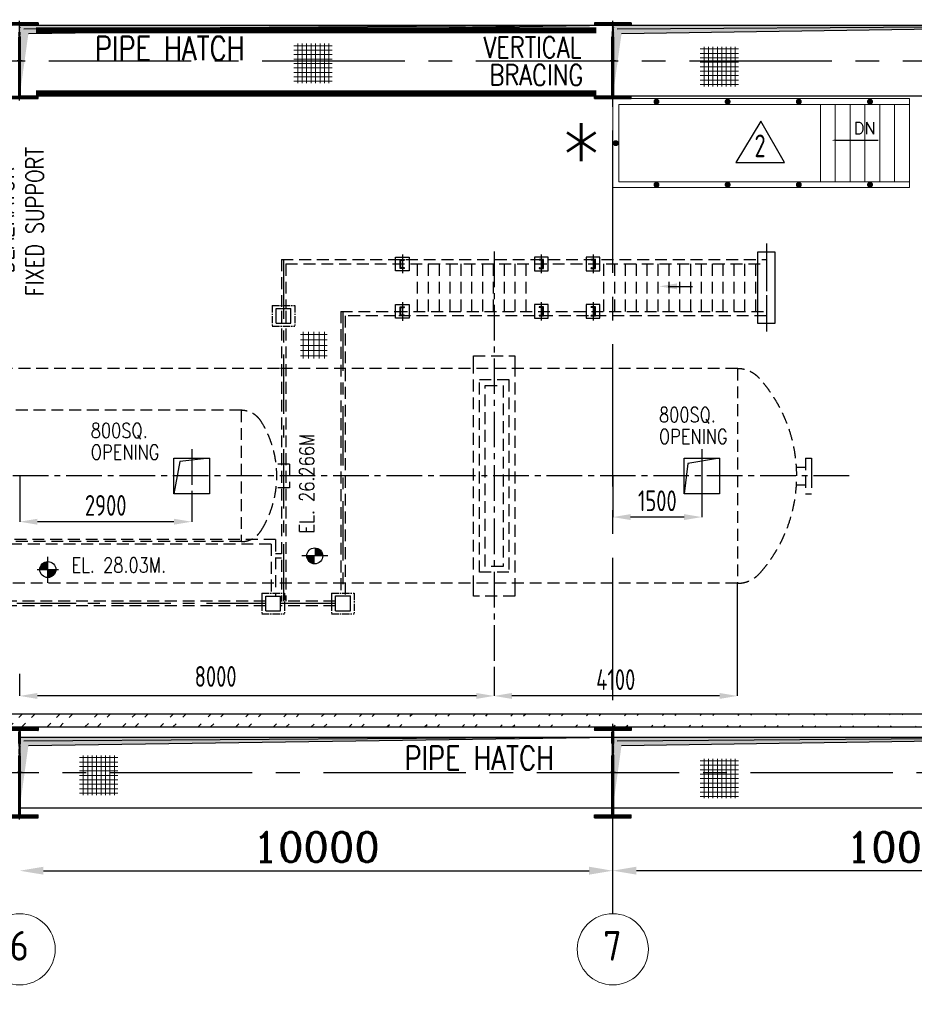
# Model space of a CAD drawing. Extents: x -11758 to 4934791, y -233543 to 1826789.
# Tile 42 of 256: x 77159 to 92242, y 214519 to 231116. Entities that reach past the tile are written whole.
import ezdxf
from ezdxf.enums import TextEntityAlignment as Align

# ---------------------------------------------------------------- set-up
doc = ezdxf.new("R2010")
doc.units = 0
doc.header["$LTSCALE"] = 800
doc.header["$MEASUREMENT"] = 0
for name, pattern in [('CENTER', [2, 1.25, -0.25, 0.25, -0.25]), ('CENTER2', [1.125, 0.75, -0.125, 0.125, -0.125]), ('DASHDOT', [1, 0.5, -0.25, 0, -0.25]), ('HIDDEN', [0.375, 0.25, -0.125])]:
    doc.linetypes.add(name, pattern=pattern)
doc.layers.get('0').update_dxf_attribs({"linetype": 'CONTINUOUS'})
doc.layers.get('DEFPOINTS').update_dxf_attribs({"linetype": 'CONTINUOUS'})
for name, color, linetype in [('CEN', 2, 'CENTER'), ('CL', 2, 'CENTER2'), ('COL', 1, 'CENTER'), ('GRID', 8, 'CENTER'), ('HANGERS', 1, 'CONTINUOUS'), ('HATCH', 9, 'CONTINUOUS'), ('MECH_EQ', 251, 'HIDDEN'), ('OBN', 1, 'CONTINUOUS'), ('PIPE', 1, 'CONTINUOUS'), ('PIPE OPENING HATCH', 7, 'CONTINUOUS'), ('REV3', 2, 'CONTINUOUS'), ('STR', 2, 'CONTINUOUS'), ('WALL', 6, 'CONTINUOUS')]:
    doc.layers.add(name, color=color, linetype=linetype)
for name, color, linetype, lineweight in [('DIM', 4, 'CONTINUOUS', 15), ('DOOR', 235, 'CONTINUOUS', 13), ('T', 3, 'CONTINUOUS', 15), ('TEXT', 3, 'CONTINUOUS', 15)]:
    doc.layers.add(name, color=color, linetype=linetype, lineweight=lineweight)
doc.styles.add('ROMANC', font='romanc')
doc.styles.add('ROMAND', font='romand')
doc.styles.add('ROMANS', font='ISO9.shx', dxfattribs={"width": 0.8})
doc.styles.add('S1', font='SIMPLEX.SHX', dxfattribs={"height": 200})
doc.styles.add('S3', font='ROMANS1.SHX', dxfattribs={"width": 0.8})
doc.dimstyles.new('STANDARD$0', dxfattribs={"dimtxt": 250, "dimasz": 200, "dimexe": 0, "dimexo": 0, "dimgap": 100, "dimtad": 1, "dimdec": 0, "dimzin": 0, "dimdsep": 46, "dimtxsty": 'S1', "dimcen": 0, "dimadec": 0, "dimazin": 0, "dimtfac": 1, "dimtdec": 0, "dimtmove": 2, "dimatfit": 3, "dimfxl": 1, "dimtolj": 1, "dimtzin": 0, "dimarcsym": 0})

# ---------------------------------------------------------------- blocks, each defined once
blk = doc.blocks.new('*D316')
at = {"layer": 'DEFPOINTS', "color": 0, "linetype": 'Continuous', "transparency": 16777216}
for p in [(77158, 216771), (87158, 216771), (87158, 216771)]:
    blk.add_point(p, dxfattribs=at)
at = {"layer": 'DIM', "color": 4, "linetype": 'Continuous', "lineweight": -2, "transparency": 16777216}
blk.add_line((77558, 216771), (86758, 216771), dxfattribs=at)
at = {"layer": 'DIM', "color": 4, "linetype": 'Continuous', "transparency": 16777216}
for points in [[(77558, 216838), (77558, 216705), (77158, 216771)], [(86758, 216838), (86758, 216705), (87158, 216771)]]:
    blk.add_solid(points, dxfattribs=at)
at = {"layer": 'DIM', "linetype": 'Continuous', "transparency": 16777216, "insert": (82158, 217171), "char_height": 500, "attachment_point": 5, "style": 'ROMANC'}
blk.add_mtext('\\A1;10000', dxfattribs=at)
blk = doc.blocks.new('*D317')
at = {"layer": 'DEFPOINTS', "color": 0, "linetype": 'Continuous', "transparency": 16777216}
for p in [(87158, 216771), (97158, 216772), (97158, 216772)]:
    blk.add_point(p, dxfattribs=at)
at = {"layer": 'DIM', "linetype": 'Continuous', "lineweight": -2, "transparency": 16777216}
for p, q in [((87158, 216771), (87158, 216772)), ((97158, 216772), (97158, 216772))]:
    blk.add_line(p, q, dxfattribs=at)
at = {"layer": 'DIM', "color": 4, "linetype": 'Continuous', "lineweight": -2, "transparency": 16777216}
blk.add_line((87558, 216772), (96758, 216772), dxfattribs=at)
at = {"layer": 'DIM', "color": 4, "linetype": 'Continuous', "transparency": 16777216}
for points in [[(87558, 216839), (87558, 216705), (87158, 216772)], [(96758, 216839), (96758, 216705), (97158, 216772)]]:
    blk.add_solid(points, dxfattribs=at)
at = {"layer": 'DIM', "linetype": 'Continuous', "transparency": 16777216, "insert": (92158, 217172), "char_height": 500, "attachment_point": 5, "style": 'ROMANC'}
blk.add_mtext('\\A1;10000', dxfattribs=at)
blk = doc.blocks.new('A$C1C927E47')
at = {"layer": 'COL'}
h = blk.add_hatch(dxfattribs=at)
h.set_pattern_fill('ANSI31', color=256, scale=100, style=0)
h.paths.add_polyline_path([(16, 0), (0, 0), (0, -710), (16, -710)])
h.paths.add_polyline_path([(16, 710), (0, 710), (0, 0), (16, 0)])
h.paths.add_polyline_path([(0, 710), (-16, 710), (-16, 0), (0, 0)])
h.paths.add_polyline_path([(0, 0), (-16, 0), (-16, -710), (0, -710)])
h.paths.add_polyline_path([(-310, -710), (-310, -760), (0, -760), (0, -710)])
h.paths.add_polyline_path([(310, -760), (310, -710), (0, -710), (0, -760)])
h.paths.add_polyline_path([(310, 710), (310, 760), (0, 760), (0, 710)])
h.paths.add_polyline_path([(-310, 760), (-310, 710), (0, 710), (0, 760)])
for p, q in [((310, 760), (-310, 760)), ((-310, 760), (-310, 710)), ((310, 710), (-310, 710)), ((-16, -710), (-16, 710)), ((16, -710), (16, 710)), ((310, 760), (310, 710)), ((-310, -710), (310, -710)), ((-310, -760), (-310, -710)), ((-310, -760), (310, -760)), ((310, -760), (310, -710))]:
    blk.add_line(p, q, dxfattribs=at)
at = {"layer": 'COL', "color": 2}
for p, q in [((0, -792), (0, 792)), ((44, 0), (-44, 0)), ((44, 0), (-44, 0))]:
    blk.add_line(p, q, dxfattribs=at)
blk = doc.blocks.new('A$C14326149')
at = {"layer": 'COL'}
h = blk.add_hatch(dxfattribs=at)
h.set_pattern_fill('ANSI31', color=256, scale=100, style=0)
h.paths.add_polyline_path([(-310, -640), (-310, -600), (310, -600), (310, -640)])
h.paths.add_polyline_path([(310, 640), (310, 600), (-310, 600), (-310, 640)])
edge = h.paths.add_edge_path()
edge.add_line((-16, -600), (-16, 600))
edge.add_line((16, -600), (16, 600))
at = {"layer": 'COL', "color": 2}
for p, q in [((0, -672), (0, 672)), ((44, 0), (-44, 0))]:
    blk.add_line(p, q, dxfattribs=at)
at = {"layer": 'COL'}
for p, q in [((310, 640), (-310, 640)), ((-310, 640), (-310, 600)), ((310, 600), (-310, 600)), ((-16, -600), (-16, 600)), ((16, -600), (16, 600)), ((310, 640), (310, 600)), ((-310, -600), (310, -600)), ((-310, -640), (-310, -600)), ((-310, -640), (310, -640)), ((310, -640), (310, -600))]:
    blk.add_line(p, q, dxfattribs=at)
blk = doc.blocks.new('*D341')
at = {"layer": 'DEFPOINTS', "color": 0, "transparency": 16777216}
for p in [(77158, 220090), (85158, 220133), (77158, 219717)]:
    blk.add_point(p, dxfattribs=at)
at = {"layer": 'DIM', "color": 9, "lineweight": -2, "transparency": 16777216}
for p, q in [((77158, 220090), (77158, 219717)), ((85158, 220133), (85158, 219717)), ((84858, 219717), (77458, 219717))]:
    blk.add_line(p, q, dxfattribs=at)
at = {"layer": 'DIM', "color": 9, "transparency": 16777216}
for points in [[(77458, 219767), (77458, 219667), (77158, 219717)], [(84858, 219767), (84858, 219667), (85158, 219717)]]:
    blk.add_solid(points, dxfattribs=at)
at = {"layer": 'DIM', "transparency": 16777216, "insert": (80462, 220046), "char_height": 350, "attachment_point": 5, "style": 'ROMANS'}
blk.add_mtext('\\A1;8000', dxfattribs=at)
blk = doc.blocks.new('*D342')
at = {"layer": 'DEFPOINTS', "color": 0, "transparency": 16777216}
for p in [(89258, 221607), (85158, 220133), (85158, 219717)]:
    blk.add_point(p, dxfattribs=at)
at = {"layer": 'DIM', "color": 9, "lineweight": -2, "transparency": 16777216}
for p, q in [((89258, 221607), (89258, 219717)), ((85158, 220133), (85158, 219717)), ((88958, 219717), (85458, 219717))]:
    blk.add_line(p, q, dxfattribs=at)
at = {"layer": 'DIM', "color": 9, "transparency": 16777216}
for points in [[(85458, 219767), (85458, 219667), (85158, 219717)], [(88958, 219767), (88958, 219667), (89258, 219717)]]:
    blk.add_solid(points, dxfattribs=at)
at = {"layer": 'DIM', "transparency": 16777216, "insert": (87208, 219992), "char_height": 350, "attachment_point": 5, "style": 'ROMANS'}
blk.add_mtext('\\A1;4100', dxfattribs=at)
blk = doc.blocks.new('*D392')
at = {"layer": 'DEFPOINTS', "color": 0, "transparency": 16777216}
for p in [(77159, 223440), (80059, 223125), (77159, 222654)]:
    blk.add_point(p, dxfattribs=at)
at = {"layer": 'DIM', "color": 9, "lineweight": -2, "transparency": 16777216}
for p, q in [((77159, 223440), (77159, 222654)), ((80059, 223125), (80059, 222654)), ((79759, 222654), (77459, 222654))]:
    blk.add_line(p, q, dxfattribs=at)
at = {"layer": 'DIM', "color": 9, "transparency": 16777216}
for points in [[(77459, 222704), (77459, 222604), (77159, 222654)], [(79759, 222704), (79759, 222604), (80059, 222654)]]:
    blk.add_solid(points, dxfattribs=at)
at = {"layer": 'DIM', "transparency": 16777216, "insert": (78609, 222929), "char_height": 350, "attachment_point": 5, "style": 'ROMANS'}
blk.add_mtext('\\A1;2900', dxfattribs=at)
blk = doc.blocks.new('*D393')
at = {"layer": 'DEFPOINTS', "color": 0, "transparency": 16777216}
for p in [(87159, 223425), (88660, 223425), (87159, 222732)]:
    blk.add_point(p, dxfattribs=at)
at = {"layer": 'DIM', "color": 9, "lineweight": -2, "transparency": 16777216}
for p, q in [((87159, 223425), (87159, 222732)), ((88660, 223425), (88660, 222732)), ((88360, 222732), (87459, 222732))]:
    blk.add_line(p, q, dxfattribs=at)
at = {"layer": 'DIM', "color": 9, "transparency": 16777216}
for points in [[(87459, 222782), (87459, 222682), (87159, 222732)], [(88360, 222782), (88360, 222682), (88660, 222732)]]:
    blk.add_solid(points, dxfattribs=at)
at = {"layer": 'DIM', "transparency": 16777216, "insert": (87909, 223007), "char_height": 350, "attachment_point": 5, "style": 'ROMANS'}
blk.add_mtext('\\A1;1500', dxfattribs=at)
blk = doc.blocks.new('A$C10F2367A')
at = {"layer": 'CEN'}
for p, q in [((-5550, 3650), (-5550, -2112)), ((-4550, 2775), (-4550, -2023)), ((-5850, -2150), (-14610, -2150)), ((-4675, -2150), (-5600, -2150))]:
    blk.add_line(p, q, dxfattribs=at)
at = {"layer": 'MECH_EQ', "color": 1}
for p, q in [((-5588, 3650), (2590, 3650)), ((-5588, 3650), (-5588, 2825)), ((-5513, 3575), (-5513, 2825)), ((-5513, 3575), (2590, 3575)), ((-3296, 3575), (-3296, 2775)), ((-3113, 3575), (-3113, 2775)), ((-2930, 3575), (-2930, 2775)), ((-2747, 3575), (-2747, 2775)), ((-2564, 3575), (-2564, 2775)), ((-2381, 3575), (-2381, 2775)), ((-2198, 3575), (-2198, 2775)), ((-2015, 3575), (-2015, 2775)), ((-1832, 3575), (-1832, 2775)), ((-1649, 3575), (-1649, 2775)), ((-1466, 3575), (-1466, 2775)), ((-156, 3575), (-156, 2775)), ((27, 3575), (27, 2775)), ((210, 3575), (210, 2775)), ((393, 3575), (393, 2775)), ((576, 3575), (576, 2775)), ((759, 3575), (759, 2775)), ((942, 3575), (942, 2775)), ((1125, 3575), (1125, 2775)), ((1308, 3575), (1308, 2775)), ((1491, 3575), (1491, 2775)), ((1674, 3575), (1674, 2775)), ((1857, 3575), (1857, 2775)), ((2040, 3575), (2040, 2775)), ((2223, 3575), (2223, 2775)), ((2406, 3575), (2406, 2775)), ((2589, 3650), (2589, 2700)), ((-5588, 2785), (-5588, -2112)), ((-5513, 2785), (-5513, -2112)), ((-4588, 2775), (-4588, -2023)), ((-4588, 2775), (-3661, 2775)), ((-4513, 2700), (-4513, -2023)), ((-3662, 2700), (-4513, 2700)), ((-3661, 2775), (2590, 2775)), ((2590, 2700), (-3661, 2700)), ((-5686, -1072), (-14763, -1072)), ((-5761, -1147), (-14763, -1147)), ((-5761, -1147), (-5761, -2025)), ((-5686, -1072), (-5686, -2025)), ((-5588, -1312), (-5686, -1312)), ((-5588, -1387), (-5686, -1387)), ((-5850, -2112), (-14610, -2112)), ((-4675, -2112), (-5600, -2112)), ((-5850, -2187), (-14610, -2187)), ((-4675, -2187), (-5600, -2187))]:
    blk.add_line(p, q, dxfattribs=at)
at = {"layer": 'PIPE', "color": 2, "linetype": 'CENTER2'}
for p, q in [((2590, 3917), (2590, 2433)), ((-3548, 3732), (-3548, 3418)), ((-1207, 3732), (-1207, 3418)), ((-332, 3732), (-332, 3418)), ((-3548, 2932), (-3548, 2617)), ((-1207, 2932), (-1207, 2618)), ((-332, 2932), (-332, 2618)), ((-14800, -1823), (-14800, -2477)), ((-10675, -1899), (-10675, -2401))]:
    blk.add_line(p, q, dxfattribs=at)
at = {"layer": 'PIPE', "color": 4}
for p, q in [((-3585, 3500), (-3585, 3650)), ((-3585, 3650), (-3510, 3650)), ((-3510, 3500), (-3585, 3500)), ((-3575, 3510), (-3575, 3640)), ((-3575, 3640), (-3520, 3640)), ((-3520, 3510), (-3575, 3510)), ((-3510, 3650), (-3510, 3650)), ((-3510, 3500), (-3510, 3500)), ((-1169, 3650), (-1244, 3650)), ((-1244, 3650), (-1244, 3650)), ((-1244, 3500), (-1169, 3500)), ((-1244, 3500), (-1244, 3500)), ((-1179, 3640), (-1234, 3640)), ((-1234, 3510), (-1179, 3510)), ((-1179, 3510), (-1179, 3640)), ((-1169, 3500), (-1169, 3650)), ((-294, 3650), (-369, 3650)), ((-369, 3650), (-369, 3650)), ((-369, 3500), (-294, 3500)), ((-369, 3500), (-369, 3500)), ((-304, 3640), (-359, 3640)), ((-359, 3510), (-304, 3510)), ((-304, 3510), (-304, 3640)), ((-294, 3500), (-294, 3650)), ((-5676, 2575), (-5676, 2825)), ((-5676, 2825), (-5426, 2825)), ((-5426, 2575), (-5426, 2825)), ((-3585, 2700), (-3585, 2850)), ((-3585, 2850), (-3510, 2850)), ((-3575, 2710), (-3575, 2840)), ((-3575, 2840), (-3520, 2840)), ((-3510, 2850), (-3510, 2850)), ((-1169, 2850), (-1244, 2850)), ((-1244, 2850), (-1244, 2850)), ((-1179, 2840), (-1234, 2840)), ((-1179, 2710), (-1179, 2840)), ((-1169, 2700), (-1169, 2850)), ((-294, 2850), (-369, 2850)), ((-369, 2850), (-369, 2850)), ((-304, 2840), (-359, 2840)), ((-304, 2710), (-304, 2840)), ((-294, 2700), (-294, 2850)), ((-3510, 2700), (-3585, 2700)), ((-3520, 2710), (-3575, 2710)), ((-3510, 2700), (-3510, 2700)), ((-1244, 2700), (-1169, 2700)), ((-1244, 2700), (-1244, 2700)), ((-1234, 2710), (-1179, 2710)), ((-369, 2700), (-294, 2700)), ((-369, 2700), (-369, 2700)), ((-359, 2710), (-304, 2710)), ((-5676, 2575), (-5426, 2575)), ((-10800, -2275), (-10800, -2025)), ((-10800, -2025), (-10550, -2025)), ((-10550, -2275), (-10550, -2025)), ((-5850, -2275), (-5850, -2025)), ((-5850, -2025), (-5600, -2025)), ((-5600, -2275), (-5600, -2025)), ((-4675, -2273), (-4675, -2023)), ((-4675, -2023), (-4425, -2023)), ((-4425, -2273), (-4425, -2023)), ((-10800, -2275), (-10550, -2275)), ((-5850, -2275), (-5600, -2275)), ((-4675, -2273), (-4425, -2273))]:
    blk.add_line(p, q, dxfattribs=at)
at = {"layer": 'PIPE', "color": 4, "linetype": 'CENTER2', "ltscale": 0.2}
for p, q in [((-5741, 2875), (-5361, 2875)), ((-5741, 2875), (-5741, 2525)), ((-5361, 2875), (-5361, 2525)), ((-5741, 2525), (-5361, 2525)), ((-10865, -1975), (-10485, -1975)), ((-10865, -1975), (-10865, -2325)), ((-10485, -1975), (-10485, -2325)), ((-5915, -1975), (-5535, -1975)), ((-5915, -1975), (-5915, -2325)), ((-5535, -1975), (-5535, -2325)), ((-4740, -1973), (-4360, -1973)), ((-4740, -1973), (-4740, -2323)), ((-4360, -1973), (-4360, -2323)), ((-4740, -2323), (-4360, -2323)), ((-10865, -2325), (-10485, -2325)), ((-5915, -2325), (-5535, -2325))]:
    blk.add_line(p, q, dxfattribs=at)
at = {"layer": 'PIPE', "color": 4}
for points in [[(-3663, 3690), (-3433, 3690), (-3433, 3460), (-3663, 3460)], [(-1092, 3690), (-1322, 3690), (-1322, 3460), (-1092, 3460)], [(-217, 3690), (-447, 3690), (-447, 3460), (-217, 3460)], [(2740, 2575), (2740, 3775), (2440, 3775), (2440, 2575)], [(-3663, 2890), (-3433, 2890), (-3433, 2660), (-3663, 2660)], [(-1092, 2890), (-1322, 2890), (-1322, 2660), (-1092, 2660)], [(-217, 2890), (-447, 2890), (-447, 2660), (-217, 2660)]]:
    blk.add_lwpolyline(points, close=True, dxfattribs=at)
for centre, start, end in [((-3520, 3650), 270, 0), ((-3520, 3500), 0, 90), ((-1234, 3650), 180, 270), ((-1234, 3500), 90, 180), ((-359, 3650), 180, 270), ((-359, 3500), 90, 180), ((-3520, 2850), 270, 0), ((-1234, 2850), 180, 270), ((-359, 2850), 180, 270), ((-3520, 2700), 0, 90), ((-1234, 2700), 90, 180), ((-359, 2700), 90, 180)]:
    blk.add_arc(centre, 10, start, end, dxfattribs=at)
at = {"layer": 'STR'}
blk.add_line((933, 3196), (1345, 3196), dxfattribs=at)
blk.add_solid([(1083, 3146), (1083, 3246), (783, 3196)], dxfattribs=at)
at = {"layer": 'TEXT', "flags": 128}
for points in [[(-5263, 2383), (-4813, 2383)], [(-5218, 1978), (-5218, 2428)], [(-5128, 1978), (-5128, 2428)], [(-5128, 1978), (-5128, 2428)], [(-5038, 1978), (-5038, 2428)], [(-5038, 1978), (-5038, 2428)], [(-4948, 1978), (-4948, 2428)], [(-4858, 1978), (-4858, 2428)], [(-5263, 2293), (-4813, 2293)], [(-5263, 2200), (-4813, 2200)], [(-5263, 2113), (-4813, 2113)], [(-5263, 2023), (-4813, 2023)]]:
    blk.add_lwpolyline(points, dxfattribs=at)
blk = doc.blocks.new('REV2')
at = {"layer": 'HANGERS', "linetype": 'Continuous'}
for p, q in [((95462, 93768), (95042, 93069)), ((95862, 93069), (95462, 93768)), ((95042, 93069), (95862, 93069))]:
    blk.add_line(p, q, dxfattribs=at)
at = {"layer": 'HANGERS', "linetype": 'Continuous', "style": 'ROMANS', "width": 0.8}
blk.add_text('2', height=383, dxfattribs=at).set_placement((95357, 93161))

msp = doc.modelspace()

# ---------------------------------------------------------------- hatches: boundary and pattern name
at = {"layer": 'DIM'}
h = msp.add_hatch(dxfattribs=at)
h.set_pattern_fill('ANSI37', color=256, scale=600, angle=45, style=0)
h.set_pattern_definition([(90, (51247.056, 182152.106), (-75, 1e-14), []), (180, (51247.056, 182152.106), (-1e-14, -75), [])])
h.paths.add_polyline_path([(82429.7, 230711.9), (81781.4, 230711.9), (81781.4, 230045.5), (82429.7, 230045.5)])
h = msp.add_hatch(dxfattribs=at)
h.set_pattern_fill('ANSI37', color=256, scale=600, angle=45, style=0)
h.set_pattern_definition([(90, (58096.52, 182097.7), (-75, 1e-14), []), (180, (58096.52, 182097.7), (-1e-14, -75), [])])
h.paths.add_polyline_path([(89279.1, 230657.5), (88630.9, 230657.5), (88630.9, 229991.1), (89279.1, 229991.1)])
h = msp.add_hatch(dxfattribs=at)
h.set_pattern_fill('ANSI37', color=256, scale=600, angle=45, style=0)
h.set_pattern_definition([(90, (47630.78, 170152.166), (-75, 1e-14), []), (180, (47630.78, 170152.166), (-1e-14, -75), [])])
h.paths.add_polyline_path([(78813.4, 218712), (78165.2, 218712), (78165.2, 218045.6), (78813.4, 218045.6)])
h = msp.add_hatch(dxfattribs=at)
h.set_pattern_fill('ANSI37', color=256, scale=600, angle=45, style=0)
h.set_pattern_definition([(90, (58096.52, 170097.76), (-75, 1e-14), []), (180, (58096.52, 170097.76), (-1e-14, -75), [])])
h.paths.add_polyline_path([(89279.1, 218657.6), (88630.9, 218657.6), (88630.9, 217991.2), (89279.1, 217991.2)])
at = {"layer": 'HATCH'}
h = msp.add_hatch(dxfattribs=at)
h.set_pattern_fill('ANSI32', color=256, scale=1200, style=0)
h.set_pattern_definition([(45, (10026.35, 94961.3), (-318.198, 318.198), []), (45, (10238.5, 94961.3), (-318.198, 318.198), [])])
edge = h.paths.add_edge_path()
edge.add_line((24758.4, 219424.4), (97042.7, 219413.5))
edge.add_line((24528.4, 219194.8), (97042.7, 219195))
at = {"layer": 'PIPE OPENING HATCH', "lineweight": -2}
for points in [[(77230.3, 230955), (77158.4, 229824.8), (77158.4, 231023.1), (87158.4, 231023.1)], [(87230.3, 230955), (87158.4, 229824.8), (87158.4, 231023.1), (97158.4, 231023.1)], [(77230.3, 218955.1), (77158.4, 217824.8), (77158.4, 219023.2), (87158.4, 219023.2)], [(87230.3, 218955.1), (87158.4, 217824.8), (87158.4, 219023.2), (97158.4, 219023.2)]]:
    msp.add_hatch(color=1, dxfattribs=at).paths.add_polyline_path(points)
at = {"layer": 'PIPE OPENING HATCH'}
h = msp.add_hatch(color=1, dxfattribs=at)
h.paths.add_polyline_path([(77242, 230424.8), (77174.4, 230424.8), (77174.4, 229939.7)])
h.paths.add_polyline_path([(87158.4, 231024.8), (77174.4, 231024.8), (77174.4, 230424.8), (77202.4, 230424.8), (77242, 230424.8), (77305.8, 230882.9)])
h = msp.add_hatch(color=1, dxfattribs=at)
h.paths.add_polyline_path([(87242, 230424.8), (87174.4, 230424.8), (87174.4, 229939.7)])
h.paths.add_polyline_path([(97158.4, 231024.8), (87174.4, 231024.8), (87174.4, 230424.8), (87202.4, 230424.8), (87242, 230424.8), (87305.8, 230882.9)])
h = msp.add_hatch(color=1, dxfattribs=at)
h.paths.add_polyline_path([(77242, 218424.8), (77174.4, 218424.8), (77174.4, 217939.7)])
h.paths.add_polyline_path([(87158.4, 219024.8), (77174.4, 219024.8), (77174.4, 218424.8), (77202.4, 218424.8), (77242, 218424.8), (77305.8, 218883)])
h = msp.add_hatch(color=1, dxfattribs=at)
h.paths.add_polyline_path([(87242, 218424.8), (87174.4, 218424.8), (87174.4, 217939.7)])
h.paths.add_polyline_path([(97158.4, 219024.8), (87174.4, 219024.8), (87174.4, 218424.8), (87202.4, 218424.8), (87242, 218424.8), (87305.8, 218883)])

# ---------------------------------------------------------------- linework, layer by layer
at = {"color": 0, "linetype": 'ByBlock'}
for p, q in [((77633.3, 221624.4), (77633.3, 222064.4)), ((82356.1, 222078.5), (81916.1, 222078.5)), ((77453.3, 221847.7), (77813.3, 221847.7))]:
    msp.add_line(p, q, dxfattribs=at)
at = {"color": 0, "linetype": 'ByBlock', "const_width": 135}
for points in [[(82065.3, 222078.5, 0.4142136), (82132.8, 222011, 1)], [(82200.3, 222078.5, 0.4142136), (82132.8, 222146, 1)], [(77633.3, 221915.2, 0.4142136), (77565.8, 221847.7, 1)], [(77633.3, 221780.2, 0.4142136), (77700.8, 221847.7, 1)]]:
    msp.add_lwpolyline(points, format="xyb", dxfattribs=at)
at = {"color": 0, "linetype": 'ByBlock'}
for centre in [(82132.8, 222078.5), (77633.3, 221847.7)]:
    msp.add_circle(centre, 135, dxfattribs=at)
at = {"layer": 'CL'}
for p, q in [((85158.4, 227207.8), (85158.4, 220133)), ((80059, 223874.8), (80059, 222974.8)), ((88659.5, 223874.8), (88659.5, 222974.8)), ((91143.1, 223424.8), (60135.6, 223424.8))]:
    msp.add_line(p, q, dxfattribs=at)
at = {"layer": 'DIM'}
for p, q in [((90658.4, 228384.8), (90658.4, 229684.8)), ((90908.4, 228384.8), (90908.4, 229684.8)), ((91158.4, 228384.8), (91158.4, 229684.8)), ((91408.4, 228384.8), (91408.4, 229684.8)), ((91658.4, 228384.8), (91658.4, 229684.8)), ((91908.4, 228384.8), (91908.4, 229684.8))]:
    msp.add_line(p, q, dxfattribs=at)
msp.add_lwpolyline([(87158.4, 229784.8), (92158.4, 229784.8), (92158.4, 228284.8), (87158.4, 228284.8)], close=True, dxfattribs=at)
at = {"layer": 'DIM', "const_width": 50, "flags": 128}
for points in [[(87869.8, 229734.4, 1), (87919.8, 229734.4, 1)], [(89069.8, 229734.4, 1), (89119.8, 229734.4, 1)], [(90269.8, 229734.4, 1), (90319.8, 229734.4, 1)], [(91469.8, 229734.4, 1), (91519.8, 229734.4, 1)], [(87183.4, 229034.8, 1), (87233.4, 229034.8, 1)], [(87869.8, 228334.4, 1), (87919.8, 228334.4, 1)], [(89069.8, 228334.4, 1), (89119.8, 228334.4, 1)], [(90269.8, 228334.4, 1), (90319.8, 228334.4, 1)], [(91469.8, 228334.4, 1), (91519.8, 228334.4, 1)]]:
    msp.add_lwpolyline(points, format="xyb", close=True, dxfattribs=at)
at = {"layer": 'DIM'}
msp.add_lwpolyline([(92158.4, 228384.8), (87258.4, 228384.8), (87258.4, 229684.8), (92158.4, 229684.8)], dxfattribs=at)
at = {"layer": 'GRID', "linetype": 'CENTER2', "ltscale": 4}
for p, q in [((87158.4, 216046.8), (87158.4, 231007.2)), ((23649.7, 230424.8), (121204, 230424.8)), ((24680.1, 218424.8), (121251.1, 218424.9))]:
    msp.add_line(p, q, dxfattribs=at)
at = {"layer": 'MECH_EQ', "linetype": 'HIDDEN'}
for p, q in [((81538.9, 225233.8), (67108.4, 225233.8)), ((84908.4, 221800.8), (84908.4, 225048.8)), ((84908.4, 225048.8), (85408.4, 225048.8)), ((85008.4, 221900.8), (85008.4, 224948.8)), ((85008.4, 224948.8), (85308.4, 224948.8)), ((85308.4, 224948.8), (85308.4, 221900.8)), ((85408.4, 225048.8), (85408.4, 221800.8)), ((80893.4, 224531.8), (73426.5, 224531.8)), ((85308.4, 221900.8), (85008.4, 221900.8)), ((85408.4, 221800.8), (84908.4, 221800.8)), ((82645.5, 221615.8), (67108.4, 221615.8))]:
    msp.add_line(p, q, dxfattribs=at)
at = {"layer": 'MECH_EQ'}
for p, q in [((89258.4, 225233.8), (81556.5, 225233.8)), ((89258.4, 225233.8), (89258.4, 221615.8)), ((80893.4, 224531.8), (80893.4, 222317.8)), ((90408.4, 223724.8), (90408.4, 223124.8)), ((90408.4, 223724.8), (90508.4, 223724.8)), ((90508.4, 223724.8), (90508.4, 223124.8)), ((81708.4, 223624.8), (81481.8, 223624.8)), ((81708.4, 223624.8), (81708.4, 223224.8)), ((90253.8, 223574.8), (90408.4, 223574.8)), ((90508.4, 223574.8), (90508.4, 223274.8)), ((90253.8, 223274.8), (90408.4, 223274.8)), ((81708.4, 223224.8), (81481.8, 223224.8)), ((90408.4, 223124.8), (90508.4, 223124.8)), ((80893.4, 222317.8), (73426.5, 222317.8)), ((89258.4, 221615.8), (82645.5, 221615.8))]:
    msp.add_line(p, q, dxfattribs=at)
for points in [[(84808.4, 225299.8), (84808.4, 225449.8)], [(84808.4, 225449.8), (85508.4, 225449.8), (85508.4, 225299.8)], [(85508.4, 221549.8), (85508.4, 221399.8), (84808.4, 221399.8), (84808.4, 221549.8)]]:
    msp.add_lwpolyline(points, dxfattribs=at)
at = {"layer": 'MECH_EQ', "linetype": 'HIDDEN'}
for points in [[(84808.4, 221549.8), (84808.4, 225299.8)], [(85508.4, 225299.8), (85508.4, 221549.8)]]:
    msp.add_lwpolyline(points, dxfattribs=at)
at = {"layer": 'MECH_EQ'}
for points in [[(89259.1, 225233.8, -0.2132074), (89633.2, 225066.7, -0.3813922), (89633.2, 221782.8, -0.2132074), (89259.1, 221615.8)], [(81229.2, 224344.1, -0.2873434), (81229.2, 222505.4)]]:
    msp.add_lwpolyline(points, format="xyb", dxfattribs=at)
for centre, start, end in [((80890.2, 224131.8), 32.06331, 90), ((80890.2, 222717.8), 270, 327.93669)]:
    msp.add_arc(centre, 400, start, end, dxfattribs=at)
at = {"layer": 'OBN'}
for p, q in [((80359, 223724.8), (79859.5, 223668.7)), ((88959.5, 223724.8), (88424.5, 223632.9)), ((79859.5, 223668.7), (79759, 223124.8)), ((88424.5, 223632.9), (88359.5, 223124.8))]:
    msp.add_line(p, q, dxfattribs=at)
for points in [[(79759, 223724.8), (80359, 223724.8), (80359, 223124.8), (79759, 223124.8)], [(88359.5, 223724.8), (88959.5, 223724.8), (88959.5, 223124.8), (88359.5, 223124.8)]]:
    msp.add_lwpolyline(points, close=True, dxfattribs=at)
at = {"layer": 'PIPE OPENING HATCH', "color": 1, "lineweight": -2}
for p, q in [((77158.4, 231024.8), (87158.4, 231024.8)), ((87158.4, 231023.1), (77230.3, 230955)), ((87158.4, 231024.8), (97158.4, 231024.8)), ((97158.4, 231023.1), (87230.3, 230955)), ((77158.4, 219024.8), (87158.4, 219024.8)), ((87158.4, 219023.2), (77230.3, 218955.1)), ((87158.4, 219024.8), (97158.4, 219024.8)), ((97158.4, 219023.2), (87230.3, 218955.1))]:
    msp.add_line(p, q, dxfattribs=at)
at = {"layer": 'PIPE OPENING HATCH', "color": 1}
for p, q in [((77305.8, 230882.9), (87158.4, 231024.8)), ((87305.8, 230882.9), (97158.4, 231024.8)), ((77305.8, 218883), (87158.4, 219024.8)), ((87305.8, 218883), (97158.4, 219024.8))]:
    msp.add_line(p, q, dxfattribs=at)
for points in [[(77158.4, 231024.8), (87158.4, 231024.8), (87158.4, 229824.8), (77158.4, 229824.8)], [(87158.4, 231024.8), (97158.4, 231024.8), (97158.4, 229824.8), (87158.4, 229824.8)], [(77158.4, 219024.8), (87158.4, 219024.8), (87158.4, 217824.8), (77158.4, 217824.8)], [(87158.4, 219024.8), (97158.4, 219024.8), (97158.4, 217824.8), (87158.4, 217824.8)]]:
    msp.add_lwpolyline(points, close=True, dxfattribs=at)
at = {"layer": 'REV3', "linetype": 'Continuous', "flags": 128}
msp.add_lwpolyline([(90850.2, 229084.2, 0, 128.8, 0), (91154.7, 229084.2, 21.5, 21.5, 0), (91634.3, 229084.2, 21.5, 21.5, 0)], format="xyseb", dxfattribs=at)
at = {"layer": 'STR', "color": 7, "linetype": 'DASHDOT', "const_width": 100}
for points in [[(77433.5, 230934.8), (86883.5, 230934.8)], [(77433.5, 229874.8), (86883.5, 229874.8)]]:
    msp.add_lwpolyline(points, dxfattribs=at)
at = {"layer": 'TEXT'}
for centre in [(77158.4, 215446.8), (87158.4, 215446.8)]:
    msp.add_circle(centre, 600, dxfattribs=at)
at = {"layer": 'WALL'}
for p, q in [((24758.4, 219424.8), (97042.7, 219413.5)), ((24528.4, 219194.8), (97042.7, 219195))]:
    msp.add_line(p, q, dxfattribs=at)

# ---------------------------------------------------------------- block references
at = {"layer": 'DIM'}
for name, p in [('A$C14326149', (77158.4, 230424.8)), ('A$C14326149', (87158.4, 230424.8)), ('REV2', (-5809.5, 135637.5)), ('A$C10F2367A', (87158.4, 223424.8))]:
    msp.add_blockref(name, p, dxfattribs=at)
at = {"layer": 'HATCH'}
for p in [(77158.4, 218424.8), (87158.4, 218424.8)]:
    msp.add_blockref('A$C1C927E47', p, dxfattribs=at)

# ---------------------------------------------------------------- texts
at = {"layer": 'DOOR', "ltscale": 101, "style": 'ROMAND'}
msp.add_text('DN', height=200, dxfattribs=at).set_placement((91405.9, 229288.1), align=Align.MIDDLE)
at = {"layer": 'T', "style": 'S3', "width": 0.8}
for s, height, p in [('PIPE HATCH', 400, (78427.1, 230432.7)), ('VERTICAL', 350, (84976.9, 230475.3)), ('BRACING', 350, (85076.2, 230009.6)), ('800SQ.', 250, (87937.2, 224332.3)), ('800SQ.', 250, (78357.5, 224067.6)), ('OPENING', 250, (87937.2, 223965.1)), ('OPENING', 250, (78357.5, 223700.4)), ('EL. 28.03M.', 250, (78033.2, 221798.1)), ('PIPE HATCH', 400, (83645.2, 218470.8))]:
    msp.add_text(s, height=height, dxfattribs=at).set_placement(p)
msp.add_text('EL. 26.266M', height=250, rotation=90, dxfattribs=at).set_placement((82125.8, 222456.2))
at = {"layer": 'T', "insert": (85345.4, 109553.9), "char_height": 300, "attachment_point": 1, "rotation": 90, "style": 'ROMANC'}
msp.add_mtext_dynamic_manual_height_columns('\\pi747.71;SWGR TO BE PLACED ON RAISED \\P\\pi1590.6;CHEQUERED PLATE FLOOR', width=9452.561, gutter_width=2000, heights=[0], dxfattribs=at)
at = {"layer": 'T', "insert": (76762.5, 226429.8), "char_height": 300, "width": 2855.548, "attachment_point": 1, "rotation": 90, "style": 'S3'}
msp.add_mtext('\\pi410.63;DEAERATOR \\P\\pi22.06;FIXED SUPPORT', dxfattribs=at)
at = {"layer": 'T', "char_height": 300, "attachment_point": 1, "style": 'S3'}
for s, insert, width in [('\\pi152.64;MACHINE ROOM \\P\\pi421.21;AT EL.24.5M', (30530.5, 228722.5), 3025.285), ('\\pi131.43;ROOF OF AIR  \\P\\pi2.0464e-012;WASHER ROOM \\P\\pi102.86;AT EL. 29.0M', (52552.8, 223120.6), 2605.714), ('\\pi78.246;PW TANK AT \\P\\pi369.67;EL. 29.0M', (47582.6, 222784.9), 2465.063)]:
    msp.add_mtext(s, dxfattribs=dict(at, insert=insert, width=width))
at = {"layer": 'TEXT', "style": 'ROMANC'}
msp.add_text('*', height=1125, dxfattribs=at).set_placement((86242.2, 228570.3))
at = {"layer": 'TEXT', "style": 'ROMANS'}
for s, p in [('6', (77152.5, 215505.8)), ('7', (87152.5, 215505.8))]:
    msp.add_text(s, height=500, dxfattribs=at).set_placement(p, align=Align.MIDDLE)
at = {"layer": 'TEXT', "insert": (85178.7, 236598.7), "char_height": 450, "width": 8892.585, "attachment_point": 1, "style": 'ROMANS'}
msp.add_mtext('\\pi229.15;COLUMNS TO BE RAISED UPTO \\P\\pi1437.7;33.0M FOR PROVIDING \\P\\pi417.72;SUPPORTING STRUCTURE FOR  \\P\\pi512.01;CRITICAL PIPING AND POWER \\P\\pi2629.1;CYCLE PIPING', dxfattribs=at)

# ---------------------------------------------------------------- dimensions: what is measured, and where the dimension line sits
at = {"layer": 'DIM'}
for base, p1, p2, picture, middle in [((77159.2, 222653.9), (80059, 223124.8), (77159.2, 223439.5), '*D392', (78609.1, 222928.9)), ((87159.2, 222732.2), (88659.5, 223424.8), (87159.2, 223424.8), '*D393', (87909.4, 223007.2))]:
    dim = msp.add_linear_dim(base=base, p1=p1, p2=p2, dimstyle='STANDARD$0', override={"dimtxt": 350, "dimasz": 300, "dimtxsty": 'ROMANS', "dimclrd": 9, "dimclre": 9, "dimclrt": 256, "dimtix": 1}, dxfattribs=at)
    dim.commit()
    dim.dimension.update_dxf_attribs({"geometry": picture, "text_midpoint": middle})
dim = msp.add_linear_dim(base=(85158.4, 219717.3), p1=(89258.4, 221606.8), p2=(85158.4, 220133), angle=180, dimstyle='STANDARD$0', override={"dimtxt": 350, "dimasz": 300, "dimtxsty": 'ROMANS', "dimclrd": 9, "dimclre": 9, "dimclrt": 256, "dimtix": 1}, dxfattribs=at)
dim.commit()
dim.dimension.update_dxf_attribs({"geometry": '*D342', "text_midpoint": (87208.4, 219992.3)})
dim = msp.add_linear_dim(base=(77158.4, 219717.3), p1=(85158.4, 220133), p2=(77158.4, 220089.9), angle=180, dimstyle='STANDARD$0', override={"dimtxt": 350, "dimasz": 300, "dimtxsty": 'ROMANS', "dimclrd": 9, "dimclre": 9, "dimclrt": 256, "dimtix": 1}, dxfattribs=at)
dim.commit()
dim.dimension.update_dxf_attribs({"geometry": '*D341', "text_midpoint": (80461.7, 220046), "dimtype": 160})
at = {"layer": 'DIM', "linetype": 'Continuous'}
for base, p1, p2, picture, middle in [((87158.4, 216771.5), (77158.4, 216771.5), (87158.4, 216771.5), '*D316', (82158.4, 217171.5)), ((97158.4, 216771.9), (87158.4, 216771.5), (97158.4, 216771.9), '*D317', (92158.4, 217171.9))]:
    dim = msp.add_linear_dim(base=base, p1=p1, p2=p2, dimstyle='STANDARD$0', override={"dimscale": 100, "dimtxt": 5, "dimasz": 4, "dimgap": 1.5, "dimtxsty": 'ROMANC', "dimclrd": 4, "dimclre": 256, "dimclrt": 256, "dimtix": 1}, dxfattribs=at)
    dim.commit()
    dim.dimension.update_dxf_attribs({"geometry": picture, "text_midpoint": middle})

doc.saveas('drawing.dxf')
